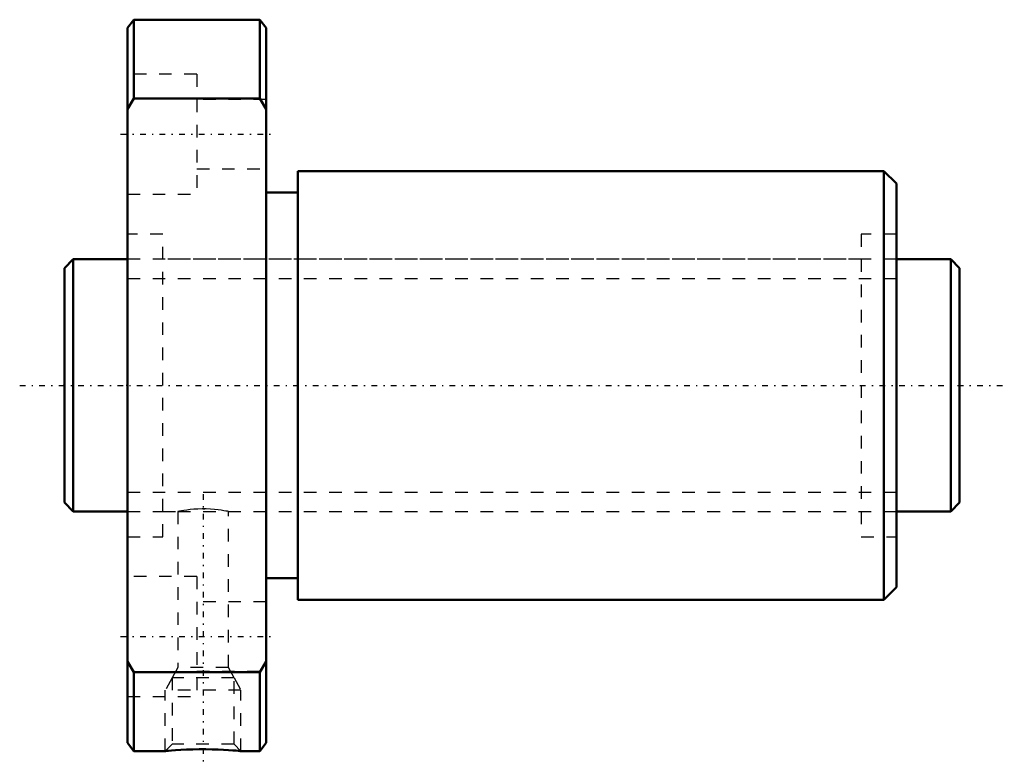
# Model space of a CAD drawing. Header units: millimetres. Extents: x -3.6 to 74.6, y -30 to 29.
import ezdxf

# ---------------------------------------------------------------- set-up
doc = ezdxf.new("R2010")
doc.units = ezdxf.units.MM
doc.linetypes.add('Center', pattern=[1.5, 0.45, -0.5, 0.05, -0.5])
doc.linetypes.add('Dashed', pattern=[2, 1, -1])
for name, color, linetype, lineweight in [('2d ConnectionPoints', 7, 'Continuous', 50), ('AM_0', 7, 'Continuous', 50), ('AM_5', 3, 'Continuous', 25), ('AM_7', 7, 'Center', 25), ('AM_9', 6, 'Dashed', 25)]:
    doc.layers.add(name, color=color, linetype=linetype, lineweight=lineweight)

# ---------------------------------------------------------------- blocks, each defined once
blk = doc.blocks.new('1_DIK_2005_6RR_Nut_0_in_DIK2005_6RRG0_71LC0_000_0')
at = {"layer": 'AM_0'}
for p, q in [((5.5, 29), (5, 28.35)), ((15.5, 29), (5.5, 29)), ((5.5, 29), (5.5, 22.738)), ((15.5, 22.738), (15.5, 29)), ((16, 28.35), (15.5, 29)), ((5, -28.35), (5, 28.35)), ((16, -28.35), (16, 28.35)), ((5.5, 22.738), (5, 21.903)), ((15.5, 22.738), (5.5, 22.738)), ((16, 21.903), (15.5, 22.738)), ((65, 17), (18.5, 17)), ((18.5, 17), (18.5, -17)), ((66, 16), (65, 17)), ((65, 17), (65, -17)), ((66, 16), (66, -16)), ((18.5, 15.3), (16, 15.3)), ((16, -15.3), (18.5, -15.3)), ((65, -17), (66, -16)), ((18.5, -17), (65, -17)), ((5, -21.903), (5.5, -22.738)), ((15.5, -22.738), (16, -21.903)), ((15.5, -22.738), (5.5, -22.738)), ((5.5, -22.738), (5.5, -29)), ((15.5, -29), (15.5, -22.738)), ((5, -28.35), (5.5, -29)), ((15.5, -29), (16, -28.35)), ((5.5, -29), (8.009, -29)), ((13.993, -29), (15.5, -29))]:
    blk.add_line(p, q, dxfattribs=at)
blk.add_lwpolyline([(14, -29), (13.998, -29), (13.944, -28.995), (13.813, -28.983), (13.615, -28.966), (13.346, -28.945), (13.017, -28.923), (12.629, -28.901), (12.191, -28.881), (11.71, -28.867), (11.205, -28.859), (10.68, -28.86), (10.171, -28.87), (9.67, -28.887), (9.225, -28.908), (8.82, -28.934), (8.501, -28.957), (8.246, -28.978), (8.088, -28.992), (8.008, -28.999), (8, -29)], dxfattribs=at)
at = {"layer": 'AM_5', "linetype": 'Dashed'}
for p, q in [((8.541, -23.18), (8, -24.18)), ((13.459, -23.18), (14, -24.18)), ((14, -24.18), (8, -24.18)), ((8, -29), (8, -24.18)), ((14, -29), (14, -24.18))]:
    blk.add_line(p, q, dxfattribs=at)
at = {"layer": 'AM_7'}
for p, q in [((4.45, 19.919), (16.55, 19.919)), ((11, -8.63), (11, -29.97)), ((4.45, -19.919), (16.55, -19.919))]:
    blk.add_line(p, q, dxfattribs=at)
at = {"layer": 'AM_9'}
for p, q in [((10.5, 24.669), (5, 24.669)), ((10.5, 24.669), (10.5, 15.169)), ((16, 22.669), (10.5, 22.669)), ((10.5, 17.169), (16, 17.169)), ((5, 15.169), (10.5, 15.169)), ((7.8, 12), (5, 12)), ((7.8, -12), (7.8, 12)), ((66, 12), (63.2, 12)), ((63.2, 12), (63.2, -12)), ((63.2, 10), (7.8, 10)), ((7.8, -10), (9.003, -10)), ((9, -10), (9, -22.38)), ((10.97, -9.798), (11.126, -9.799)), ((12.993, -10), (63.2, -10)), ((13, -22.38), (13, -9.999)), ((5, -12), (7.8, -12)), ((63.2, -12), (66, -12)), ((10.5, -15.169), (5, -15.169)), ((10.5, -15.169), (10.5, -24.669)), ((16, -17.169), (10.5, -17.169)), ((9, -22.38), (8.541, -23.18)), ((13, -22.38), (9, -22.38)), ((13.459, -23.18), (13, -22.38)), ((8.541, -23.18), (8.541, -28.459)), ((13.459, -23.18), (8.541, -23.18)), ((10.5, -22.669), (16, -22.669)), ((13.459, -28.459), (13.459, -23.18)), ((5, -24.669), (10.5, -24.669)), ((8.541, -28.459), (8, -29)), ((13.459, -28.459), (8.541, -28.459)), ((14, -29), (13.459, -28.459))]:
    blk.add_line(p, q, dxfattribs=at)
blk.add_lwpolyline([(13, -10), (12.989, -9.998), (12.928, -9.986), (12.812, -9.964), (12.65, -9.936), (12.437, -9.903), (12.187, -9.87), (11.895, -9.839), (11.585, -9.815), (11.249, -9.801), (10.92, -9.798), (10.584, -9.807), (10.273, -9.825), (9.973, -9.852), (9.705, -9.883), (9.467, -9.917), (9.275, -9.949), (9.127, -9.975), (9.037, -9.993), (9, -10), (9, -10)], dxfattribs=at)
blk = doc.blocks.new('2_DIK_2005_6RR07100_Shaft_0_in_DIK2005_6RRG0_71LC0_000_0')
at = {"layer": 'AM_0'}
for p, q in [((0.7, 10), (0, 9.3)), ((5, 10), (0.7, 10)), ((0.7, 10), (0.7, -10)), ((70.3, 10), (66, 10)), ((71, 9.3), (70.3, 10)), ((70.3, 10), (70.3, -10)), ((0, 9.3), (0, -9.3)), ((71, 9.3), (71, -9.3)), ((0, -9.3), (0.7, -10)), ((70.3, -10), (71, -9.3)), ((0.7, -10), (5, -10)), ((66, -10), (70.3, -10))]:
    blk.add_line(p, q, dxfattribs=at)
at = {"layer": 'AM_5', "linetype": 'Dashed'}
for p, q in [((5, 8.4665), (66, 8.4665)), ((5, -8.4665), (66, -8.4665))]:
    blk.add_line(p, q, dxfattribs=at)
at = {"layer": 'AM_7'}
blk.add_line((-3.55, 0), (74.55, 0), dxfattribs=at)
at = {"layer": 'AM_9'}
for p, q in [((66, 10), (5, 10)), ((5, -10), (66, -10))]:
    blk.add_line(p, q, dxfattribs=at)

msp = doc.modelspace()

# ---------------------------------------------------------------- linework, layer by layer
at = {"layer": '2d ConnectionPoints'}
for p in [(0, 0), (5, 0)]:
    msp.add_point(p, dxfattribs=at)

# ---------------------------------------------------------------- block references
for name in ['1_DIK_2005_6RR_Nut_0_in_DIK2005_6RRG0_71LC0_000_0', '2_DIK_2005_6RR07100_Shaft_0_in_DIK2005_6RRG0_71LC0_000_0']:
    msp.add_blockref(name, (0, 0))

doc.saveas('drawing.dxf')
